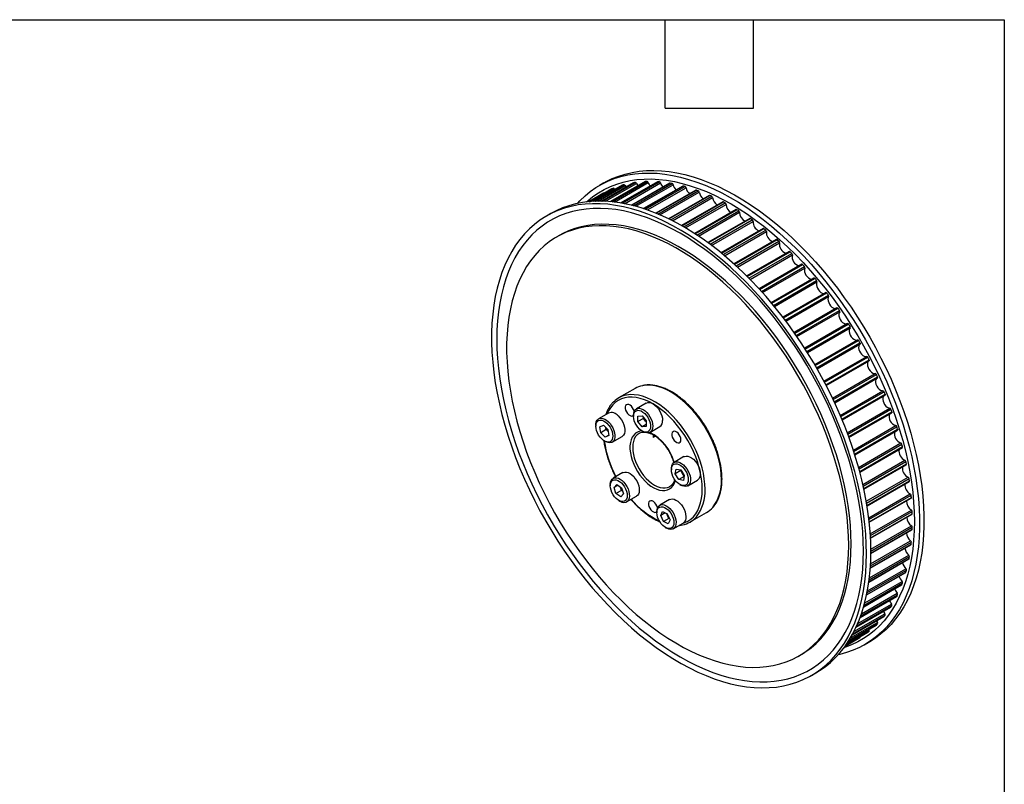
# Model space of a CAD drawing. Header units: millimetres. Extents: x 19 to 820, y 19 to 629.
# Tile 5 of 5: x 565 to 819, y 431 to 629. Entities that reach past the tile are written whole.
import ezdxf

# ---------------------------------------------------------------- set-up
doc = ezdxf.new("R2010")
doc.units = ezdxf.units.MM
doc.header["$LTSCALE"] = 3
doc.layers.add('TEXT', color=140, linetype='Continuous', lineweight=25)

msp = doc.modelspace()

# ---------------------------------------------------------------- linework, layer by layer
for p, q in [((720.485, 585.891), (713.316, 581.752)), ((713.323, 581.753), (720.508, 585.9)), ((713.548, 581.761), (720.909, 586.011)), ((714.243, 581.777), (721.202, 585.795)), ((715.705, 586.491), (714.574, 585.838)), ((723.357, 586.52), (715.136, 581.774)), ((715.149, 581.774), (723.393, 586.532)), ((715.451, 581.766), (723.815, 586.595)), ((716.109, 581.741), (724.104, 586.356)), ((726.369, 586.814), (717.42, 581.648)), ((717.443, 581.646), (726.418, 586.828)), ((717.799, 581.612), (726.86, 586.842)), ((718.415, 581.543), (727.143, 586.582)), ((729.504, 586.771), (720.041, 581.309)), ((720.072, 581.303), (729.568, 586.785)), ((720.468, 581.234), (730.025, 586.751)), ((720.485, 585.891), (720.508, 585.9)), ((721.043, 581.126), (730.301, 586.471)), ((721.202, 585.795), (721.426, 585.406)), ((732.744, 586.392), (722.907, 580.713)), ((722.948, 580.703), (732.823, 586.404)), ((723.373, 580.595), (733.294, 586.323)), ((723.911, 580.452), (733.562, 586.024)), ((736.073, 585.679), (725.955, 579.838)), ((726.006, 579.822), (736.167, 585.688)), ((726.453, 579.673), (736.649, 585.559)), ((726.956, 579.499), (736.906, 585.243)), ((715.402, 583.747), (711.756, 581.642)), ((711.758, 581.643), (715.576, 583.847)), ((717.769, 584.93), (712.134, 581.677)), ((712.135, 581.677), (717.779, 584.935)), ((712.258, 581.687), (718.158, 585.093)), ((712.969, 581.735), (718.452, 584.901)), ((717.769, 584.93), (717.779, 584.935)), ((718.452, 584.901), (718.531, 584.763)), ((739.47, 584.635), (729.138, 578.671)), ((729.198, 578.647), (739.579, 584.639)), ((729.662, 578.455), (740.07, 584.463)), ((730.134, 578.254), (740.315, 584.132)), ((742.917, 583.267), (732.419, 577.207)), ((732.489, 577.173), (743.042, 583.265)), ((732.963, 576.939), (743.538, 583.043)), ((733.406, 576.715), (743.77, 582.699)), ((746.394, 581.582), (735.765, 575.446)), ((735.845, 575.401), (746.535, 581.572)), ((736.326, 575.124), (747.034, 581.306)), ((736.741, 574.882), (747.252, 580.95)), ((701.984, 578.57), (700.853, 577.917)), ((749.883, 579.589), (739.149, 573.393)), ((739.239, 573.335), (750.04, 579.57)), ((739.724, 573.018), (750.538, 579.261)), ((740.111, 572.76), (750.741, 578.896)), ((753.363, 577.301), (742.546, 571.056)), ((742.645, 570.984), (753.536, 577.271)), ((743.13, 570.627), (754.032, 576.92)), ((743.492, 570.356), (754.218, 576.548)), ((704.137, 572.885), (703.501, 572.518)), ((756.815, 574.728), (745.933, 568.446)), ((746.04, 568.358), (757.004, 574.687)), ((746.521, 567.962), (757.494, 574.297)), ((746.858, 567.682), (757.663, 573.92)), ((760.221, 571.887), (749.285, 565.574)), ((749.401, 565.469), (760.425, 571.833)), ((749.876, 565.038), (760.907, 571.406)), ((750.188, 564.751), (761.057, 571.025)), ((763.56, 568.792), (752.583, 562.456)), ((752.707, 562.333), (763.779, 568.724)), ((753.172, 561.867), (764.25, 568.262)), ((753.46, 561.576), (764.381, 567.881)), ((766.814, 565.462), (755.807, 559.107)), ((755.938, 558.965), (767.048, 565.379)), ((756.39, 558.468), (767.505, 564.884)), ((756.653, 558.175), (767.616, 564.504)), ((769.965, 561.914), (758.936, 555.547)), ((759.073, 555.384), (770.214, 561.815)), ((759.511, 554.857), (770.655, 561.291)), ((759.75, 554.567), (770.745, 560.914)), ((772.996, 558.169), (761.952, 551.794)), ((762.094, 551.608), (773.258, 558.053)), ((762.514, 551.056), (773.681, 557.502)), ((762.73, 550.77), (773.749, 557.131)), ((775.889, 554.247), (764.838, 547.868)), ((764.985, 547.659), (776.164, 554.113)), ((765.384, 547.084), (776.566, 553.539)), ((765.577, 546.805), (776.613, 553.175)), ((778.628, 550.171), (767.578, 543.792)), ((767.727, 543.559), (778.916, 550.018)), ((768.104, 542.964), (779.294, 549.424)), ((768.274, 542.694), (779.319, 549.07)), ((770.155, 539.588), (781.202, 545.965)), ((770.305, 539.33), (781.497, 545.791)), ((770.658, 538.719), (781.85, 545.18)), ((770.806, 538.46), (781.853, 544.837)), ((772.555, 535.278), (783.6, 541.654)), ((772.705, 534.995), (783.895, 541.455)), ((773.031, 534.371), (784.22, 540.83)), ((773.158, 534.126), (784.209, 540.505)), ((774.767, 530.887), (785.803, 537.257)), ((774.913, 530.58), (786.094, 537.035)), ((775.211, 529.946), (786.391, 536.4)), ((775.319, 529.715), (786.369, 536.095)), ((723.731, 533.391), (719.488, 530.942)), ((776.778, 526.439), (787.797, 532.8)), ((776.918, 526.109), (788.084, 532.555)), ((777.186, 525.469), (788.349, 531.913)), ((726.634, 529.587), (724.089, 528.117)), ((777.275, 525.253), (788.319, 531.628)), ((716.883, 527.035), (714.337, 525.565)), ((778.576, 521.959), (789.571, 528.306)), ((778.708, 521.606), (789.852, 528.04)), ((778.945, 520.964), (790.085, 527.396)), ((779.018, 520.764), (790.047, 527.131)), ((723.364, 526.515), (723.364, 526.188)), ((724.495, 526.242), (725.556, 526.337)), ((724.495, 524.828), (724.495, 526.242)), ((725.909, 525.644), (724.495, 524.828)), ((725.556, 523.509), (724.495, 524.828)), ((725.556, 526.337), (726.616, 525.018)), ((726.616, 524.121), (725.556, 523.509)), ((725.909, 525.644), (725.909, 525.897)), ((726.44, 524.985), (725.909, 525.644)), ((726.616, 524.765), (726.44, 524.985)), ((726.616, 525.018), (726.616, 523.603)), ((713.612, 523.963), (713.612, 523.636)), ((714.64, 523.48), (715.55, 523.901)), ((714.894, 521.95), (714.64, 523.48)), ((716.309, 522.766), (714.894, 521.95)), ((716.059, 520.841), (714.894, 521.95)), ((715.55, 523.901), (716.715, 522.792)), ((716.309, 522.766), (716.227, 523.256)), ((716.796, 522.302), (716.309, 522.766)), ((716.715, 522.792), (716.969, 521.262)), ((725.555, 522.392), (725.838, 522.228)), ((726.616, 523.603), (725.556, 523.509)), ((727.588, 522.055), (730.134, 523.525)), ((780.153, 517.473), (791.116, 523.802)), ((780.274, 517.099), (791.39, 523.516)), ((780.479, 516.458), (791.589, 522.872)), ((780.537, 516.274), (791.544, 522.628)), ((715.804, 519.84), (716.087, 519.677)), ((716.953, 521.357), (716.059, 520.841)), ((716.969, 521.262), (716.059, 520.841)), ((717.837, 519.503), (720.383, 520.973)), ((728.999, 521.043), (728.444, 520.722)), ((781.501, 513.006), (792.423, 519.311)), ((781.609, 512.612), (792.687, 519.007)), ((781.78, 511.977), (792.852, 518.368)), ((781.825, 511.808), (792.802, 518.144)), ((736.385, 515.776), (733.84, 514.307)), ((782.614, 508.585), (793.484, 514.86)), ((782.707, 508.172), (793.738, 514.54)), ((720.608, 511.647), (718.062, 510.178)), ((733.115, 512.704), (733.115, 512.378)), ((734.142, 511.348), (734.397, 512.584)), ((735.556, 512.164), (734.142, 511.348)), ((734.397, 512.584), (735.562, 512.349)), ((735.556, 512.164), (735.586, 512.309)), ((736.011, 511.428), (735.556, 512.164)), ((735.562, 512.349), (736.472, 510.877)), ((736.442, 510.732), (736.011, 511.428)), ((782.844, 507.545), (793.867, 513.909)), ((782.876, 507.392), (793.812, 513.705)), ((735.052, 509.876), (734.142, 511.348)), ((736.429, 510.671), (735.052, 509.876)), ((736.217, 509.641), (735.052, 509.876)), ((736.472, 510.877), (736.217, 509.641)), ((737.34, 508.245), (739.885, 509.714)), ((783.489, 504.236), (794.294, 510.473)), ((783.563, 503.804), (794.536, 510.139)), ((783.665, 503.189), (794.629, 509.519)), ((783.687, 503.052), (794.57, 509.335)), ((717.337, 508.575), (717.337, 508.249)), ((718.311, 507.834), (719.031, 508.563)), ((719.276, 508.392), (718.311, 507.834)), ((718.809, 506.255), (718.311, 507.834)), ((720.223, 507.071), (718.809, 506.255)), ((719.031, 508.563), (720.249, 507.712)), ((719.974, 507.861), (719.957, 507.916)), ((719.974, 507.861), (719.958, 507.915)), ((720.223, 507.071), (719.974, 507.861)), ((720.515, 506.867), (720.223, 507.071)), ((720.249, 507.712), (720.747, 506.132)), ((732.652, 508.016), (732.706, 508.046)), ((735.307, 508.581), (735.589, 508.418)), ((720.027, 505.404), (718.809, 506.255)), ((719.529, 504.452), (719.812, 504.289)), ((720.747, 506.132), (720.027, 505.404)), ((721.562, 504.116), (724.107, 505.585)), ((732.661, 504.689), (730.115, 503.22)), ((784.121, 499.983), (794.848, 506.175)), ((784.175, 499.534), (795.077, 505.828)), ((784.242, 498.936), (795.133, 505.223)), ((784.255, 498.814), (795.072, 505.059)), ((729.39, 501.617), (729.39, 501.291)), ((730.364, 500.581), (730.862, 501.585)), ((731.556, 501.269), (730.364, 500.581)), ((730.862, 501.585), (732.08, 501.03)), ((737.987, 498.898), (742.23, 501.347)), ((784.513, 495.854), (795.143, 501.99)), ((784.542, 495.389), (795.357, 501.632)), ((731.084, 499.021), (730.364, 500.581)), ((732.498, 499.837), (731.084, 499.021)), ((732.302, 498.466), (731.084, 499.021)), ((732.138, 500.617), (731.913, 501.106)), ((732.08, 501.03), (732.8, 499.47)), ((732.498, 499.837), (732.138, 500.617)), ((732.8, 499.47), (732.302, 498.466)), ((732.666, 499.761), (732.498, 499.837)), ((784.575, 494.81), (795.376, 501.045)), ((784.581, 494.704), (795.314, 500.9)), ((731.582, 497.494), (731.865, 497.331)), ((733.615, 497.157), (736.161, 498.627)), ((784.666, 491.873), (795.177, 497.941)), ((784.666, 490.746), (795.295, 496.882)), ((784.667, 490.838), (795.357, 497.009)), ((784.668, 491.393), (795.376, 497.574)), ((784.558, 487.573), (795.133, 493.678)), ((784.586, 488.068), (794.951, 494.051)), ((784.518, 486.967), (795.016, 493.028)), ((784.524, 487.045), (795.077, 493.137)), ((784.146, 483.394), (794.478, 489.358)), ((784.155, 483.458), (794.536, 489.451)), ((784.221, 483.955), (794.629, 489.964)), ((784.283, 484.464), (794.465, 490.342)), ((783.576, 480.105), (793.738, 485.971)), ((783.671, 480.567), (793.867, 486.453)), ((783.772, 481.09), (793.722, 486.834)), ((783.075, 477.975), (792.727, 483.547)), ((783.566, 480.053), (793.683, 485.894)), ((782.799, 476.975), (792.637, 482.655)), ((782.811, 477.015), (792.687, 482.717)), ((782.93, 477.438), (792.852, 483.166)), ((781.882, 474.195), (791.346, 479.658)), ((781.893, 474.224), (791.39, 479.707)), ((782.031, 474.602), (791.589, 480.12)), ((782.225, 475.154), (791.484, 480.499)), ((780.866, 471.755), (789.815, 476.921)), ((780.875, 471.775), (789.852, 476.957)), ((781.023, 472.101), (790.085, 477.332)), ((781.272, 472.668), (790.001, 477.708)), ((779.832, 469.712), (788.055, 474.459)), ((779.838, 469.725), (788.084, 474.484)), ((779.983, 469.989), (788.349, 474.819)), ((780.289, 470.572), (788.287, 475.189)), ((786.125, 473.345), (786.35, 472.955)), ((778.317, 467.262), (784.22, 470.67)), ((778.714, 467.853), (784.201, 471.021)), ((778.903, 468.146), (786.074, 472.286)), ((778.907, 468.152), (786.094, 472.301)), ((779.027, 468.343), (786.391, 472.594)), ((779.388, 468.937), (786.35, 472.955)), ((784.121, 471.159), (784.201, 471.021)), ((786.094, 472.301), (786.074, 472.286)), ((778.026, 466.848), (781.671, 468.952)), ((778.027, 466.849), (781.85, 469.057)), ((778.246, 467.159), (783.885, 470.414)), ((778.247, 467.16), (783.895, 470.421)), ((783.895, 470.421), (783.885, 470.414)), ((783.068, 467.189), (784.199, 467.843)), ((765.996, 464.262), (766.632, 464.629)), ((769.347, 459.269), (770.479, 459.922))]:
    msp.add_line(p, q)
at = {"flags": 128}
for points in [[(708.862, 581.194), (709.508, 581.883), (710.808, 583.123), (712.183, 584.25), (713.63, 585.263), (715.148, 586.159), (716.732, 586.936), (718.381, 587.594), (720.089, 588.13), (721.855, 588.544), (723.674, 588.835), (725.543, 589.002), (727.458, 589.045), (729.416, 588.964), (731.412, 588.759), (733.443, 588.43), (735.504, 587.979), (737.592, 587.405), (739.702, 586.711), (741.83, 585.897), (743.973, 584.965), (746.124, 583.917), (748.281, 582.755), (750.439, 581.481), (752.594, 580.098), (754.742, 578.609), (756.877, 577.017), (758.997, 575.324), (761.096, 573.534), (763.172, 571.651), (765.218, 569.678), (767.232, 567.62), (769.21, 565.48), (771.147, 563.263), (773.039, 560.972), (774.884, 558.613), (776.677, 556.191), (778.414, 553.71), (780.093, 551.174), (781.71, 548.59), (783.261, 545.962), (784.744, 543.295), (786.156, 540.595), (787.493, 537.866), (788.754, 535.116), (789.936, 532.348), (791.036, 529.569), (792.052, 526.784), (792.982, 523.998), (793.824, 521.217), (794.578, 518.446), (795.24, 515.692), (795.81, 512.959), (796.287, 510.253), (796.67, 507.579), (796.957, 504.943), (797.15, 502.35), (797.246, 499.805), (797.246, 497.313), (797.15, 494.878), (796.957, 492.507), (796.67, 490.203), (796.287, 487.971), (795.81, 485.816), (795.24, 483.741), (794.578, 481.751), (793.824, 479.851), (792.982, 478.043), (792.052, 476.331), (791.036, 474.719), (789.936, 473.209), (788.754, 471.806), (787.493, 470.511), (786.156, 469.327), (784.744, 468.257), (783.261, 467.302), (781.71, 466.465), (780.093, 465.747), (778.414, 465.15), (776.677, 464.675), (776.19, 464.566)], [(715.705, 586.491), (716.279, 586.812), (717.864, 587.589), (719.512, 588.247), (721.22, 588.783), (722.986, 589.197), (724.805, 589.488), (726.674, 589.655), (728.59, 589.698), (730.547, 589.617), (732.544, 589.412), (734.574, 589.084), (736.636, 588.632), (738.724, 588.058), (740.834, 587.364), (742.962, 586.55), (745.104, 585.618), (747.256, 584.57), (749.413, 583.408), (751.571, 582.134), (753.726, 580.752), (755.873, 579.262), (758.009, 577.67), (760.128, 575.977), (762.228, 574.187), (764.303, 572.304), (766.349, 570.331), (768.363, 568.273), (770.341, 566.133), (772.278, 563.916), (774.171, 561.625), (776.015, 559.267), (777.808, 556.844), (779.546, 554.363), (781.224, 551.827), (782.841, 549.243), (784.392, 546.615), (785.876, 543.948), (787.287, 541.248), (788.625, 538.52), (789.886, 535.769), (791.067, 533.001), (792.167, 530.222), (793.183, 527.437), (794.113, 524.651), (794.956, 521.87), (795.709, 519.099), (796.371, 516.345), (796.942, 513.612), (797.418, 510.906), (797.801, 508.233), (798.089, 505.597), (798.281, 503.003), (798.377, 500.458), (798.377, 497.966), (798.281, 495.531), (798.089, 493.16), (797.801, 490.856), (797.418, 488.624), (796.942, 486.469), (796.371, 484.394), (795.709, 482.405), (794.956, 480.504), (794.113, 478.696), (793.183, 476.984), (792.167, 475.372), (791.067, 473.862), (789.886, 472.459), (788.625, 471.164), (787.287, 469.98), (785.876, 468.91), (784.392, 467.955), (784.199, 467.843)], [(711.202, 581.582), (711.496, 581.843), (712.859, 582.941), (714.293, 583.925), (715.797, 584.793), (717.366, 585.543), (718.998, 586.175), (720.69, 586.685), (722.437, 587.075), (724.237, 587.342), (726.087, 587.486), (727.981, 587.507), (729.917, 587.405), (731.89, 587.179), (733.897, 586.832), (735.933, 586.362), (737.994, 585.772), (740.077, 585.062), (742.177, 584.234), (744.29, 583.289), (746.411, 582.23), (748.537, 581.058), (750.662, 579.776), (752.783, 578.386), (754.896, 576.892), (756.996, 575.295), (759.079, 573.6), (761.14, 571.81), (763.177, 569.929), (765.183, 567.959), (767.157, 565.906), (769.092, 563.774), (770.987, 561.565), (772.836, 559.286), (774.636, 556.941), (776.384, 554.534), (778.075, 552.07), (779.707, 549.554), (781.277, 546.992), (782.78, 544.388), (784.214, 541.748), (785.577, 539.077), (786.865, 536.38), (788.076, 533.663), (789.207, 530.931), (790.256, 528.19), (791.221, 525.445), (792.1, 522.703), (792.892, 519.967), (793.594, 517.244), (794.206, 514.54), (794.725, 511.859), (795.151, 509.208), (795.484, 506.591), (795.722, 504.014), (795.865, 501.482), (795.913, 499), (795.865, 496.573), (795.722, 494.206), (795.484, 491.904), (795.151, 489.671), (794.725, 487.512), (794.206, 485.431), (793.594, 483.433), (792.892, 481.521), (792.1, 479.699), (791.221, 477.971), (790.256, 476.341), (789.207, 474.812), (788.076, 473.386), (786.865, 472.067), (785.577, 470.857), (784.214, 469.759), (782.78, 468.775), (781.277, 467.906), (779.707, 467.156), (778.075, 466.525), (777.696, 466.398)], [(723.357, 586.52), (723.361, 586.522), (723.393, 586.532)], [(724.104, 586.356), (724.337, 585.917), (724.474, 585.72)], [(726.369, 586.814), (726.385, 586.821), (726.418, 586.828)], [(729.504, 586.771), (729.532, 586.782), (729.568, 586.785)], [(783.537, 490.631), (783.489, 493.15), (783.345, 495.72), (783.105, 498.336), (782.77, 500.991), (782.34, 503.682), (781.816, 506.402), (781.2, 509.146), (780.492, 511.909), (779.694, 514.685), (778.807, 517.47), (777.834, 520.256), (776.775, 523.039), (775.634, 525.813), (774.413, 528.573), (773.113, 531.313), (771.738, 534.028), (770.291, 536.712), (768.773, 539.36), (767.189, 541.967), (765.541, 544.528), (763.832, 547.037), (762.066, 549.489), (760.247, 551.88), (758.378, 554.205), (756.463, 556.46), (754.505, 558.639), (752.509, 560.739), (750.478, 562.755), (748.417, 564.683), (746.329, 566.52), (744.219, 568.262), (742.091, 569.905), (739.949, 571.446), (737.797, 572.883), (735.64, 574.211), (733.482, 575.429), (731.327, 576.534), (729.179, 577.525), (727.044, 578.398), (724.924, 579.152), (722.825, 579.787), (720.75, 580.299), (718.703, 580.689), (716.689, 580.956), (714.712, 581.1), (712.775, 581.119), (710.882, 581.013), (709.037, 580.784), (707.244, 580.432), (705.507, 579.957), (703.828, 579.359), (702.211, 578.642), (700.66, 577.805), (699.177, 576.85), (697.765, 575.78), (696.428, 574.596), (695.167, 573.301), (693.985, 571.898), (692.886, 570.388), (691.87, 568.776), (690.939, 567.064), (690.097, 565.256), (689.344, 563.355), (688.681, 561.366), (688.111, 559.291), (687.634, 557.136), (687.251, 554.904), (686.964, 552.6), (686.772, 550.228), (686.675, 547.794), (686.675, 545.302), (686.772, 542.757), (686.964, 540.163), (687.251, 537.527), (687.634, 534.854), (688.111, 532.148), (688.681, 529.415), (689.344, 526.66), (690.097, 523.89), (690.939, 521.109), (691.87, 518.323), (692.886, 515.538), (693.985, 512.759), (695.167, 509.991), (696.428, 507.24), (697.765, 504.512), (699.177, 501.812), (700.66, 499.145), (702.211, 496.517), (703.828, 493.933), (705.507, 491.397), (707.244, 488.916), (709.037, 486.493), (710.882, 484.135), (712.775, 481.844), (714.712, 479.627), (716.689, 477.487), (718.703, 475.428), (720.75, 473.456), (722.825, 471.573), (724.924, 469.783), (727.044, 468.09), (729.179, 466.497), (731.327, 465.008), (733.482, 463.626), (735.64, 462.352), (737.797, 461.19), (739.949, 460.142), (742.091, 459.21), (744.219, 458.396), (746.329, 457.701), (748.417, 457.128), (750.478, 456.676), (752.509, 456.348), (754.505, 456.143), (756.463, 456.061), (758.378, 456.105), (760.247, 456.272), (762.066, 456.562), (763.832, 456.977), (765.541, 457.513), (767.189, 458.17), (768.773, 458.948), (770.291, 459.844), (771.738, 460.857), (773.113, 461.984), (774.413, 463.224), (775.634, 464.573), (776.775, 466.03), (777.834, 467.591), (778.807, 469.254), (779.694, 471.014), (780.492, 472.869), (781.2, 474.815), (781.816, 476.847), (782.34, 478.963), (782.77, 481.157), (783.105, 483.425), (783.345, 485.764), (783.489, 488.167), (783.537, 490.631)], [(784.668, 491.284), (784.62, 493.804), (784.476, 496.373), (784.236, 498.989), (783.901, 501.644), (783.471, 504.335), (782.947, 507.055), (782.331, 509.799), (781.623, 512.562), (780.825, 515.339), (779.938, 518.123), (778.965, 520.909), (777.907, 523.692), (776.766, 526.466), (775.544, 529.226), (774.245, 531.966), (772.87, 534.681), (771.422, 537.365), (769.905, 540.013), (768.32, 542.62), (766.672, 545.181), (764.963, 547.69), (763.198, 550.142), (761.379, 552.533), (759.509, 554.859), (757.594, 557.113), (755.636, 559.292), (753.64, 561.392), (751.609, 563.408), (749.548, 565.336), (747.46, 567.173), (745.35, 568.915), (743.222, 570.558), (741.08, 572.099), (738.928, 573.536), (736.771, 574.864), (734.613, 576.082), (732.458, 577.188), (730.311, 578.178), (728.175, 579.051), (726.056, 579.805), (723.956, 580.44), (721.881, 580.952), (719.834, 581.343), (717.82, 581.61), (715.843, 581.753), (713.906, 581.772), (712.013, 581.667), (710.169, 581.438), (708.376, 581.085), (706.638, 580.61), (704.959, 580.013), (703.343, 579.295), (701.984, 578.57)], [(782.761, 491.407), (782.713, 493.889), (782.57, 496.422), (782.332, 498.999), (781.999, 501.615), (781.573, 504.267), (781.053, 506.947), (780.442, 509.652), (779.74, 512.374), (778.948, 515.11), (778.069, 517.853), (777.104, 520.598), (776.054, 523.339), (774.923, 526.07), (773.713, 528.787), (772.425, 531.484), (771.062, 534.155), (769.628, 536.796), (768.124, 539.4), (766.555, 541.962), (764.923, 544.477), (763.231, 546.941), (761.484, 549.348), (759.684, 551.694), (757.835, 553.973), (755.94, 556.181), (754.004, 558.314), (752.031, 560.367), (750.025, 562.336), (747.988, 564.218), (745.927, 566.008), (743.844, 567.703), (741.744, 569.299), (739.631, 570.793), (737.51, 572.183), (735.384, 573.465), (733.259, 574.637), (731.138, 575.697), (729.025, 576.641), (726.925, 577.47), (724.842, 578.18), (722.781, 578.77), (720.744, 579.239), (718.738, 579.587), (716.764, 579.812), (714.829, 579.914), (712.934, 579.893), (711.085, 579.749), (709.285, 579.482), (707.537, 579.093), (705.846, 578.582), (704.214, 577.951), (702.645, 577.2), (701.141, 576.332), (699.707, 575.348), (698.344, 574.25), (697.056, 573.04), (695.846, 571.721), (694.714, 570.295), (693.665, 568.766), (692.7, 567.135), (691.821, 565.408), (691.029, 563.586), (690.327, 561.674), (689.716, 559.676), (689.196, 557.595), (688.77, 555.436), (688.437, 553.203), (688.199, 550.901), (688.056, 548.534), (688.008, 546.107), (688.056, 543.625), (688.199, 541.093), (688.437, 538.516), (688.77, 535.899), (689.196, 533.247), (689.716, 530.567), (690.327, 527.862), (691.029, 525.14), (691.821, 522.404), (692.7, 519.661), (693.665, 516.917), (694.714, 514.176), (695.846, 511.444), (697.056, 508.727), (698.344, 506.03), (699.707, 503.359), (701.141, 500.718), (702.645, 498.115), (704.214, 495.552), (705.846, 493.037), (707.537, 490.573), (709.285, 488.166), (711.085, 485.82), (712.934, 483.541), (714.829, 481.333), (716.764, 479.2), (718.738, 477.147), (720.744, 475.178), (722.781, 473.296), (724.842, 471.506), (726.925, 469.811), (729.025, 468.215), (731.138, 466.721), (733.259, 465.331), (735.384, 464.049), (737.51, 462.877), (739.631, 461.817), (741.744, 460.873), (743.844, 460.045), (745.927, 459.335), (747.988, 458.744), (750.025, 458.275), (752.031, 457.927), (754.004, 457.702), (755.94, 457.6), (757.835, 457.621), (759.684, 457.765), (761.484, 458.032), (763.231, 458.421), (764.923, 458.932), (766.555, 459.563), (768.124, 460.314), (769.628, 461.182), (771.062, 462.166), (772.425, 463.264), (773.713, 464.474), (774.923, 465.793), (776.054, 467.219), (777.104, 468.749), (778.069, 470.379), (778.948, 472.107), (779.74, 473.928), (780.442, 475.84), (781.053, 477.839), (781.573, 479.919), (781.999, 482.078), (782.332, 484.311), (782.57, 486.613), (782.713, 488.98), (782.761, 491.407)], [(778.942, 492.877), (778.894, 495.279), (778.751, 497.731), (778.512, 500.228), (778.179, 502.764), (777.751, 505.334), (777.23, 507.932), (776.617, 510.553), (775.914, 513.191), (775.121, 515.84), (774.241, 518.495), (773.276, 521.149), (772.227, 523.797), (771.097, 526.434), (769.888, 529.053), (768.603, 531.65), (767.244, 534.217), (765.816, 536.75), (764.32, 539.244), (762.76, 541.692), (761.139, 544.09), (759.461, 546.432), (757.73, 548.713), (755.949, 550.929), (754.122, 553.075), (752.252, 555.145), (750.346, 557.135), (748.405, 559.042), (746.435, 560.86), (744.439, 562.587), (742.422, 564.218), (740.389, 565.75), (738.344, 567.179), (736.29, 568.502), (734.234, 569.717), (732.178, 570.821), (730.129, 571.811), (728.089, 572.685), (726.063, 573.442), (724.057, 574.08), (722.073, 574.597), (720.117, 574.992), (718.193, 575.265), (716.304, 575.414), (714.456, 575.44), (712.651, 575.343), (710.894, 575.122), (709.189, 574.778), (707.539, 574.312), (705.949, 573.725), (704.42, 573.018), (702.957, 572.193), (701.564, 571.251), (700.242, 570.195), (698.994, 569.027), (697.824, 567.749), (696.734, 566.364), (695.727, 564.875), (694.804, 563.286), (693.967, 561.599), (693.219, 559.818), (692.561, 557.948), (691.994, 555.993), (691.52, 553.955), (691.139, 551.841), (690.853, 549.655), (690.662, 547.4), (690.566, 545.083), (690.566, 542.708), (690.662, 540.28), (690.853, 537.805), (691.139, 535.288), (691.52, 532.734), (691.994, 530.15), (692.561, 527.539), (693.219, 524.909), (693.967, 522.265), (694.804, 519.612), (695.727, 516.957), (696.734, 514.305), (697.824, 511.662), (698.994, 509.033), (700.242, 506.425), (701.564, 503.842), (702.957, 501.291), (704.42, 498.777), (705.949, 496.305), (707.539, 493.882), (709.189, 491.511), (710.894, 489.199), (712.651, 486.949), (714.456, 484.768), (716.304, 482.66), (718.193, 480.629), (720.117, 478.68), (722.073, 476.817), (724.057, 475.044), (726.063, 473.365), (728.089, 471.783), (730.129, 470.302), (732.178, 468.926), (734.234, 467.656), (736.29, 466.497), (738.344, 465.449), (740.389, 464.517), (742.422, 463.701), (744.439, 463.004), (746.435, 462.426), (748.405, 461.97), (750.346, 461.636), (752.252, 461.425), (754.122, 461.337), (755.949, 461.373), (757.73, 461.532), (759.461, 461.814), (761.139, 462.219), (762.76, 462.746), (764.32, 463.393), (765.816, 464.159), (767.244, 465.043), (768.603, 466.042), (769.888, 467.154), (771.097, 468.378), (772.227, 469.71), (773.276, 471.147), (774.241, 472.687), (775.121, 474.325), (775.914, 476.059), (776.617, 477.885), (777.23, 479.798), (777.751, 481.795), (778.179, 483.872), (778.512, 486.023), (778.751, 488.244), (778.894, 490.53), (778.942, 492.877)], [(779.579, 493.244), (779.531, 495.646), (779.387, 498.098), (779.149, 500.595), (778.815, 503.131), (778.387, 505.701), (777.867, 508.299), (777.254, 510.92), (776.55, 513.558), (775.758, 516.207), (774.878, 518.862), (773.912, 521.516), (772.863, 524.165), (771.733, 526.802), (770.524, 529.421), (769.239, 532.017), (767.881, 534.585), (766.452, 537.118), (764.956, 539.611), (763.396, 542.059), (761.775, 544.457), (760.098, 546.799), (758.366, 549.081), (756.585, 551.297), (754.758, 553.442), (752.889, 555.512), (750.982, 557.503), (749.041, 559.409), (747.071, 561.228), (745.075, 562.954), (743.059, 564.585), (741.025, 566.117), (738.98, 567.546), (736.927, 568.869), (734.87, 570.084), (732.815, 571.188), (730.765, 572.178), (728.725, 573.053), (726.7, 573.809), (724.693, 574.447), (722.709, 574.964), (720.753, 575.359), (718.829, 575.632), (716.941, 575.782), (715.092, 575.808), (713.287, 575.71), (711.531, 575.489), (709.826, 575.145), (708.176, 574.679), (706.585, 574.092), (705.057, 573.386), (704.137, 572.885)], [(770.745, 560.914), (770.633, 560.594), (770.616, 560.198), (770.694, 559.757), (770.862, 559.303), (771.108, 558.871), (771.413, 558.492), (771.753, 558.195), (772.105, 558.002), (772.441, 557.927), (772.593, 557.936)], [(772.996, 558.169), (773.026, 558.18), (773.062, 558.183), (773.101, 558.174), (773.141, 558.157), (773.182, 558.13), (773.221, 558.095), (773.258, 558.053)], [(773.749, 557.131), (773.613, 556.835), (773.569, 556.457), (773.622, 556.025), (773.767, 555.572), (773.993, 555.13), (774.283, 554.734), (774.617, 554.412), (774.968, 554.189), (775.311, 554.081), (775.62, 554.097), (775.637, 554.102)], [(775.889, 554.247), (775.9, 554.253), (775.933, 554.261), (775.97, 554.259), (776.009, 554.247), (776.05, 554.226), (776.09, 554.195), (776.129, 554.157), (776.164, 554.113)], [(776.613, 553.175), (776.452, 552.906), (776.383, 552.548), (776.409, 552.128), (776.53, 551.677), (776.735, 551.229), (777.01, 550.817), (777.334, 550.472), (777.683, 550.22), (778.031, 550.08), (778.351, 550.061), (778.528, 550.113)], [(778.628, 550.171), (778.651, 550.181), (778.686, 550.185), (778.724, 550.179), (778.764, 550.163), (778.805, 550.138), (778.845, 550.105), (778.882, 550.065), (778.916, 550.018)], [(779.319, 549.07), (779.136, 548.829), (779.041, 548.493), (779.041, 548.086), (779.136, 547.641), (779.32, 547.188), (779.578, 546.763), (779.89, 546.397), (780.235, 546.118), (780.586, 545.945), (780.916, 545.893), (781.202, 545.965)], [(781.202, 545.965), (781.234, 545.976), (781.27, 545.976), (781.31, 545.966), (781.35, 545.947), (781.391, 545.918), (781.43, 545.882), (781.466, 545.839), (781.497, 545.791)], [(781.853, 544.837), (781.648, 544.626), (781.528, 544.313), (781.502, 543.923), (781.572, 543.485), (781.732, 543.031), (781.971, 542.595), (782.271, 542.21), (782.61, 541.905), (782.962, 541.702), (783.3, 541.616), (783.6, 541.654)], [(781.85, 545.18), (781.876, 545.128), (781.895, 545.076), (781.907, 545.024), (781.911, 544.975), (781.908, 544.93), (781.897, 544.891), (781.878, 544.86), (781.853, 544.837)], [(784.109, 540.447), (783.975, 540.32), (783.831, 540.033), (783.779, 539.662), (783.822, 539.234), (783.959, 538.781), (784.178, 538.337), (784.464, 537.935), (784.794, 537.605), (785.145, 537.372), (785.49, 537.253), (785.803, 537.257)], [(784.22, 540.83), (784.243, 540.778), (784.26, 540.726), (784.269, 540.675), (784.27, 540.627), (784.264, 540.584), (784.25, 540.548), (784.229, 540.52), (784.209, 540.505)], [(786.117, 535.949), (786.104, 535.937), (785.936, 535.677), (785.858, 535.326), (785.876, 534.91), (785.988, 534.461), (786.186, 534.011), (786.455, 533.594), (786.776, 533.242), (787.123, 532.981), (787.472, 532.83), (787.797, 532.8)], [(786.391, 536.4), (786.411, 536.348), (786.425, 536.295), (786.431, 536.245), (786.429, 536.199), (786.42, 536.159), (786.403, 536.126), (786.379, 536.101), (786.369, 536.095)], [(741.819, 507.368), (741.771, 508.695), (741.626, 510.067), (741.385, 511.476), (741.051, 512.91), (740.626, 514.359), (740.113, 515.812), (739.516, 517.258), (738.839, 518.688), (738.087, 520.089), (737.265, 521.452), (736.381, 522.767), (735.44, 524.023), (734.45, 525.212), (733.417, 526.325), (732.349, 527.354), (731.255, 528.29), (730.142, 529.128), (729.019, 529.86), (727.894, 530.482), (726.775, 530.988), (725.67, 531.376), (724.588, 531.641), (723.537, 531.783), (722.525, 531.8), (721.558, 531.692), (721.405, 531.663)], [(746.062, 509.817), (746.013, 511.144), (745.868, 512.517), (745.628, 513.925), (745.294, 515.359), (744.869, 516.808), (744.356, 518.261), (743.758, 519.708), (743.081, 521.137), (742.329, 522.538), (741.508, 523.901), (740.624, 525.216), (739.683, 526.472), (738.692, 527.662), (737.66, 528.774), (736.592, 529.803), (735.498, 530.739), (734.385, 531.577), (733.262, 532.309), (732.136, 532.931), (731.017, 533.437), (729.913, 533.825), (728.831, 534.09), (727.78, 534.232), (726.767, 534.249), (725.801, 534.141), (725.648, 534.112)], [(788.349, 531.913), (788.367, 531.861), (788.378, 531.809), (788.381, 531.761), (788.376, 531.717), (788.364, 531.679), (788.344, 531.649), (788.319, 531.628)], [(741.112, 507.368), (741.064, 508.677), (740.919, 510.032), (740.678, 511.423), (740.344, 512.838), (739.92, 514.268), (739.407, 515.701), (738.81, 517.127), (738.134, 518.535), (737.384, 519.913), (736.565, 521.252), (735.685, 522.541), (734.748, 523.771), (733.763, 524.931), (732.737, 526.014), (731.678, 527.011), (730.594, 527.914), (729.493, 528.717), (728.384, 529.414), (727.275, 529.998), (726.174, 530.466), (725.09, 530.814), (724.031, 531.04), (723.005, 531.142), (722.02, 531.118), (721.084, 530.97), (720.203, 530.698), (719.384, 530.304), (718.634, 529.792), (717.958, 529.165), (717.361, 528.428), (716.849, 527.587), (716.487, 526.806)], [(723.502, 527.376), (723.472, 527.527), (723.322, 527.976), (723.085, 528.407), (722.784, 528.782), (722.445, 529.067), (722.098, 529.237), (721.774, 529.277), (721.502, 529.184), (721.306, 528.965), (721.204, 528.64), (721.204, 528.239), (721.306, 527.796), (721.502, 527.351), (721.774, 526.944), (722.098, 526.61), (722.445, 526.38), (722.784, 526.273), (723.085, 526.3), (723.322, 526.458), (723.364, 526.511)], [(726.634, 529.587), (727.009, 529.726), (727.437, 529.743), (727.901, 529.637), (728.384, 529.414), (728.867, 529.08), (729.331, 528.649), (729.759, 528.138), (730.134, 527.566), (730.442, 526.956), (730.671, 526.329), (730.811, 525.712), (730.859, 525.127)], [(787.917, 531.396), (787.833, 531.268), (787.729, 530.94), (787.72, 530.539), (787.807, 530.095), (787.983, 529.642), (788.235, 529.213), (788.543, 528.841), (788.886, 528.552), (789.238, 528.37), (789.571, 528.306)], [(723.364, 526.515), (723.411, 527.045), (723.552, 527.5), (723.781, 527.862), (724.089, 528.117), (724.464, 528.256), (724.891, 528.273), (725.356, 528.168), (725.839, 527.944), (726.321, 527.61), (726.786, 527.18), (727.214, 526.669), (727.589, 526.097), (727.896, 525.486), (728.125, 524.86), (728.266, 524.242), (728.313, 523.657), (728.266, 523.127), (728.125, 522.673), (727.896, 522.31), (727.589, 522.055), (727.214, 521.916), (726.786, 521.899), (726.321, 522.004), (725.839, 522.228), (725.838, 522.228)], [(723.364, 526.188), (723.412, 526.687), (723.553, 527.108), (723.782, 527.434), (724.089, 527.651), (724.46, 527.748), (724.878, 527.721), (725.327, 527.573), (725.785, 527.308), (726.233, 526.939), (726.652, 526.482), (727.022, 525.957), (727.329, 525.387), (727.558, 524.796), (727.7, 524.211), (727.748, 523.657), (727.7, 523.159), (727.558, 522.737), (727.329, 522.411), (727.022, 522.195), (726.652, 522.098), (726.233, 522.124), (725.785, 522.273), (725.327, 522.538), (724.878, 522.907), (724.46, 523.363), (724.089, 523.889), (723.782, 524.459), (723.553, 525.049), (723.412, 525.634), (723.364, 526.188)], [(790.085, 527.396), (790.101, 527.343), (790.109, 527.293), (790.108, 527.246), (790.101, 527.204), (790.085, 527.169), (790.063, 527.142), (790.047, 527.131)], [(713.612, 523.963), (713.63, 524.289), (713.734, 524.776), (713.928, 525.177), (714.205, 525.477), (714.555, 525.663), (714.964, 525.729), (715.416, 525.673), (715.893, 525.495), (716.378, 525.204), (716.852, 524.811), (717.297, 524.33), (717.695, 523.78), (718.031, 523.182), (718.292, 522.559), (718.469, 521.935), (718.555, 521.334), (718.545, 520.78), (718.441, 520.292), (718.247, 519.891), (717.969, 519.592), (717.619, 519.405), (717.211, 519.339), (716.759, 519.396), (716.281, 519.573), (716.087, 519.677)], [(715.127, 520.355), (714.708, 520.812), (714.338, 521.337), (714.031, 521.907), (713.802, 522.497), (713.66, 523.083), (713.612, 523.636), (713.66, 524.135), (713.802, 524.557), (714.031, 524.883), (714.338, 525.099), (714.708, 525.196), (715.127, 525.169), (715.575, 525.021), (716.034, 524.756), (716.482, 524.387), (716.9, 523.93), (717.271, 523.405), (717.578, 522.835), (717.807, 522.245), (717.949, 521.66), (717.996, 521.106), (717.949, 520.607), (717.807, 520.185), (717.578, 519.859), (717.271, 519.643), (716.9, 519.546), (716.482, 519.573), (716.034, 519.721), (715.575, 519.986), (715.127, 520.355)], [(719.398, 526.28), (719.842, 525.799), (720.24, 525.249), (720.576, 524.651), (720.838, 524.028), (721.015, 523.405), (721.1, 522.804), (721.091, 522.249), (720.987, 521.762), (720.792, 521.361), (720.515, 521.061), (720.383, 520.973)], [(726.616, 524.789), (726.564, 524.842), (726.44, 524.985)], [(725.519, 522.413), (724.971, 522.337), (724.373, 522.132), (723.841, 521.804), (723.384, 521.361), (723.009, 520.808), (722.722, 520.156), (722.528, 519.414), (722.43, 518.594), (722.43, 517.712), (722.528, 516.78), (722.722, 515.814), (723.009, 514.83), (723.384, 513.844), (723.841, 512.872), (724.373, 511.931), (724.971, 511.036), (725.625, 510.201), (726.324, 509.44), (727.057, 508.765), (727.811, 508.189), (728.575, 507.719), (729.336, 507.365), (730.082, 507.131), (730.799, 507.022), (731.477, 507.039), (732.104, 507.182), (732.67, 507.449), (733.166, 507.835), (733.583, 508.334), (733.914, 508.938), (734.153, 509.627)], [(724.763, 521.79), (724.285, 521.436), (723.877, 520.967), (723.552, 520.394), (723.316, 519.727), (723.173, 518.978), (723.125, 518.16), (723.173, 517.286), (723.316, 516.372), (723.552, 515.433), (723.877, 514.485), (724.285, 513.545), (724.769, 512.628), (725.321, 511.75), (725.931, 510.927), (726.59, 510.172), (727.285, 509.498), (728.005, 508.917), (728.738, 508.439), (729.47, 508.071), (730.19, 507.821), (730.886, 507.692), (731.544, 507.687), (732.154, 507.806), (732.652, 508.016)], [(735.577, 520.142), (735.526, 520.569), (735.375, 521.018), (735.138, 521.449), (734.837, 521.823), (734.498, 522.109), (734.151, 522.279), (733.827, 522.319), (733.555, 522.226), (733.36, 522.007), (733.257, 521.682), (733.257, 521.281), (733.36, 520.838), (733.555, 520.393), (733.827, 519.985), (734.151, 519.652), (734.498, 519.422), (734.837, 519.315), (735.138, 519.342), (735.375, 519.5), (735.526, 519.775), (735.577, 520.142)], [(791.589, 522.872), (791.602, 522.82), (791.606, 522.771), (791.603, 522.726), (791.593, 522.686), (791.574, 522.655), (791.55, 522.631), (791.544, 522.628)], [(733.115, 512.704), (733.123, 512.924), (733.208, 513.427), (733.385, 513.846), (733.646, 514.167), (733.982, 514.377), (734.38, 514.467), (734.825, 514.435)], [(734.63, 513.911), (735.078, 513.762), (735.536, 513.498), (735.984, 513.129), (736.403, 512.672), (736.774, 512.147), (737.08, 511.577), (737.309, 510.986), (737.451, 510.401), (737.499, 509.847), (737.451, 509.348), (737.309, 508.927), (737.08, 508.601), (736.774, 508.385), (736.403, 508.288), (735.984, 508.314), (735.536, 508.463), (735.078, 508.727), (734.63, 509.096), (734.211, 509.553), (733.84, 510.078), (733.534, 510.648), (733.304, 511.239), (733.163, 511.824), (733.115, 512.378), (733.163, 512.877), (733.304, 513.298), (733.534, 513.624), (733.84, 513.84), (734.211, 513.937), (734.63, 513.911)], [(734.825, 514.435), (735.299, 514.282), (735.784, 514.013), (736.262, 513.639), (736.713, 513.174), (737.122, 512.636), (737.472, 512.045), (737.749, 511.426), (737.944, 510.8), (738.047, 510.193), (738.057, 509.627), (737.972, 509.125), (737.795, 508.705), (737.533, 508.384), (737.197, 508.175), (736.799, 508.084), (736.355, 508.116), (735.881, 508.27), (735.589, 508.418)], [(736.385, 515.776), (736.528, 515.846), (736.926, 515.937), (737.371, 515.905), (737.844, 515.751), (738.33, 515.482), (738.807, 515.108), (739.259, 514.643), (739.668, 514.105), (740.017, 513.515), (740.295, 512.895), (740.489, 512.27), (740.593, 511.662), (740.603, 511.097), (740.517, 510.594), (740.34, 510.175), (740.079, 509.854), (739.885, 509.714)], [(720.608, 511.647), (720.678, 511.685), (721.064, 511.8), (721.501, 511.792), (721.97, 511.663), (722.455, 511.416), (722.935, 511.062), (723.394, 510.614), (723.812, 510.089), (724.175, 509.507), (724.468, 508.891), (724.679, 508.265), (724.802, 507.652), (724.83, 507.076), (724.764, 506.56), (724.605, 506.122), (724.36, 505.781), (724.107, 505.585)], [(717.337, 508.575), (717.339, 508.687), (717.405, 509.203), (717.564, 509.641), (717.81, 509.982), (718.132, 510.215), (718.519, 510.33), (718.955, 510.323), (719.425, 510.193), (719.909, 509.946), (720.39, 509.592), (720.848, 509.144), (721.267, 508.619), (721.629, 508.038), (721.922, 507.422), (722.134, 506.796), (722.256, 506.183), (722.285, 505.607), (722.218, 505.09), (722.059, 504.653), (721.814, 504.311), (721.814, 504.311)], [(721.302, 504.472), (720.996, 504.256), (720.625, 504.159), (720.206, 504.185), (719.758, 504.334), (719.3, 504.598), (718.852, 504.967), (718.433, 505.424), (718.062, 505.949), (717.756, 506.519), (717.527, 507.11), (717.385, 507.695), (717.337, 508.249), (717.385, 508.748), (717.527, 509.169), (717.756, 509.495), (718.062, 509.711), (718.433, 509.808), (718.852, 509.782), (719.3, 509.633), (719.758, 509.369), (720.206, 509), (720.625, 508.543), (720.996, 508.018), (721.302, 507.448), (721.532, 506.857), (721.673, 506.272), (721.721, 505.718), (721.673, 505.219), (721.532, 504.798), (721.302, 504.472)], [(736.03, 498.552), (736.565, 498.734), (737.384, 499.127), (738.134, 499.64), (738.81, 500.267), (739.407, 501.004), (739.92, 501.845), (740.344, 502.784), (740.678, 503.814), (740.919, 504.928), (741.064, 506.115), (741.112, 507.368)], [(729.528, 502.479), (729.499, 502.63), (729.348, 503.078), (729.112, 503.509), (728.81, 503.884), (728.471, 504.169), (728.124, 504.339), (727.801, 504.38), (727.529, 504.286), (727.333, 504.067), (727.23, 503.743), (727.23, 503.341), (727.333, 502.898), (727.529, 502.453), (727.801, 502.046), (728.124, 501.712), (728.471, 501.482), (728.81, 501.376), (729.112, 501.403), (729.348, 501.561), (729.39, 501.613)], [(732.661, 504.689), (732.956, 504.81), (733.375, 504.852), (733.833, 504.771), (734.314, 504.57), (734.798, 504.257), (735.267, 503.845), (735.704, 503.348), (736.091, 502.787), (736.413, 502.182), (736.658, 501.557), (736.817, 500.936), (736.884, 500.343), (736.855, 499.8), (736.733, 499.329), (736.521, 498.947), (736.228, 498.669), (736.161, 498.627)], [(729.39, 501.617), (729.421, 502.047), (729.543, 502.518), (729.755, 502.9), (730.048, 503.178), (730.41, 503.34), (730.829, 503.382), (731.287, 503.301), (731.768, 503.1), (732.252, 502.788), (732.722, 502.375), (733.158, 501.879), (733.545, 501.317), (733.867, 500.713)], [(733.356, 500.489), (733.585, 499.899), (733.726, 499.314), (733.774, 498.76), (733.726, 498.261), (733.585, 497.84), (733.356, 497.514), (733.049, 497.297), (732.678, 497.2), (732.26, 497.227), (731.811, 497.376), (731.353, 497.64), (730.905, 498.009), (730.486, 498.466), (730.116, 498.991), (729.809, 499.561), (729.58, 500.152), (729.438, 500.737), (729.39, 501.291), (729.438, 501.789), (729.58, 502.211), (729.809, 502.537), (730.116, 502.753), (730.486, 502.85), (730.905, 502.824), (731.353, 502.675), (731.811, 502.41), (732.26, 502.042), (732.678, 501.585), (733.049, 501.06), (733.356, 500.489)], [(733.867, 500.713), (734.113, 500.088), (734.272, 499.467), (734.338, 498.873), (734.31, 498.33), (734.187, 497.859), (733.975, 497.477), (733.682, 497.2), (733.32, 497.037), (732.901, 496.995), (732.443, 497.076), (731.962, 497.277), (731.865, 497.331)], [(766.632, 464.629), (767.881, 465.41), (769.239, 466.409), (770.524, 467.522), (771.733, 468.745), (772.863, 470.077), (773.912, 471.515), (774.878, 473.054), (775.758, 474.693), (776.55, 476.427), (777.254, 478.252), (777.867, 480.166), (778.387, 482.163), (778.815, 484.239), (779.149, 486.39), (779.387, 488.611), (779.531, 490.898), (779.579, 493.244)], [(770.479, 459.922), (771.422, 460.497), (772.87, 461.51), (774.245, 462.637), (775.544, 463.877), (776.766, 465.226), (777.907, 466.683), (778.965, 468.244), (779.938, 469.907), (780.825, 471.667), (781.623, 473.522), (782.331, 475.468), (782.947, 477.5), (783.471, 479.616), (783.901, 481.81), (784.236, 484.078), (784.476, 486.417), (784.62, 488.82), (784.668, 491.284)], [(791.39, 479.707), (791.37, 479.677), (791.346, 479.658)], [(787.92, 475.827), (788.023, 475.61), (788.287, 475.189)], [(789.852, 476.957), (789.83, 476.931), (789.815, 476.921)], [(788.084, 474.484), (788.059, 474.462), (788.055, 474.459)]]:
    msp.add_lwpolyline(points, dxfattribs=at)
for centre, radius, start, end in [((726.96, 563.219), 23.581, 104.86847, 105.88044), ((720.903, 585.697), 0.314, 18.1452, 88.90694), ((727.338, 561.387), 25.453, 97.95451, 98.91623), ((723.778, 586.256), 0.341, 16.9984, 83.72255), ((727.566, 558.759), 28.092, 91.4411, 92.34161), ((726.79, 586.483), 0.367, 15.71489, 79.02183), ((730.03, 587.681), 3.089, 200.85024, 219.78454), ((727.488, 555.352), 31.502, 85.3809, 86.21519), ((729.923, 586.374), 0.391, 14.28518, 74.75477), ((733.216, 587.437), 3.071, 198.34332, 222.58166), ((732.8, 586.292), 0.115, 78.29667, 119.04808), ((726.97, 551.213), 35.674, 79.78886, 80.55677), ((733.159, 585.933), 0.413, 12.70355, 70.87367), ((736.465, 586.838), 3.016, 195.67048, 225.52951), ((736.13, 585.572), 0.122, 72.51423, 118.16427), ((725.908, 546.425), 40.58, 74.65189, 75.35659), ((736.483, 585.161), 0.431, 10.96514, 67.33496), ((739.814, 585.919), 2.985, 193.1049, 228.35697), ((726.448, 564.612), 22.095, 119.47694, 119.99731), ((715.636, 583.661), 0.195, 39.78075, 107.90445), ((726.605, 564.277), 22.465, 112.08747, 113.1327), ((718.181, 584.806), 0.287, 19.17261, 94.62391), ((739.529, 584.524), 0.126, 66.34212, 117.88454), ((724.234, 541.099), 46.165, 69.93896, 70.5856), ((739.875, 584.062), 0.446, 9.06425, 64.10002), ((743.166, 584.641), 2.896, 190.12611, 231.58629), ((742.977, 583.146), 0.135, 61.35875, 116.642), ((721.922, 535.369), 52.345, 65.60955, 66.20424), ((743.317, 582.643), 0.457, 6.99308, 61.13548), ((746.604, 583.071), 2.858, 187.47542, 234.47764), ((746.456, 581.451), 0.145, 56.86064, 115.14681), ((718.986, 529.39), 59.007, 61.61972, 62.16876), ((746.792, 580.912), 0.462, 4.74101, 58.41304), ((750.01, 581.157), 2.766, 184.29422, 237.891), ((749.945, 579.45), 0.153, 52.07406, 114.17501), ((715.486, 523.327), 66.01, 57.92582, 58.43531), ((750.279, 578.878), 0.463, 2.29398, 55.90919), ((753.412, 578.94), 2.671, 180.93238, 241.47764), ((753.426, 577.148), 0.165, 48.29886, 112.42543), ((711.517, 517.347), 73.188, 54.48667, 54.96228), ((753.76, 576.551), 0.459, 359.63406, 53.60484), ((756.846, 576.464), 2.629, 178.16195, 244.46659), ((756.88, 574.572), 0.169, 42.94101, 112.4878), ((707.214, 511.617), 80.355, 51.26446, 51.71135), ((757.214, 573.945), 0.449, 356.73899, 51.48492), ((760.233, 573.709), 2.579, 175.30043, 247.54126), ((760.285, 571.717), 0.182, 39.69323, 110.66274), ((702.738, 506.29), 87.314, 48.22501, 48.64783), ((760.624, 571.074), 0.436, 353.58184, 49.53789), ((763.555, 570.689), 2.521, 172.32421, 250.72612), ((763.623, 568.608), 0.195, 36.74572, 108.75167), ((698.271, 501.501), 93.863, 45.33764, 45.74056), ((763.969, 567.952), 0.418, 350.13065, 47.75526), ((766.723, 567.378), 2.396, 167.8869, 255.36837), ((766.875, 565.262), 0.209, 34.04875, 106.79468), ((694.01, 497.361), 99.805, 42.57479, 42.96156), ((767.23, 564.598), 0.397, 346.34825, 46.13082), ((769.87, 563.887), 2.336, 164.69433, 258.76291), ((770.023, 561.698), 0.224, 31.55687, 104.82674), ((690.152, 493.952), 104.954, 39.91158, 40.28559), ((770.389, 561.028), 0.373, 342.1924, 44.65965), ((686.888, 491.323), 109.145, 37.32529, 37.68966), ((773.427, 557.263), 0.348, 337.61638, 43.33649), ((684.393, 489.489), 112.242, 34.79493, 35.15256), ((776.327, 553.323), 0.321, 332.57057, 42.15324), ((682.814, 488.43), 114.143, 32.30076, 32.65441), ((779.072, 549.23), 0.295, 327.00531, 41.09526), ((682.268, 488.093), 114.785, 29.82383, 30.17617), ((783.616, 541.36), 0.295, 18.90154, 93.00201), ((682.83, 488.397), 114.146, 27.34561, 27.69926), ((785.788, 536.936), 0.321, 17.84381, 87.43557), ((684.534, 489.233), 112.247, 24.84752, 25.20515), ((726.894, 527.89), 6.345, 101.32436, 119.89773), ((787.751, 532.455), 0.348, 16.66085, 82.38868), ((687.368, 490.476), 109.153, 22.31053, 22.67489), ((722.648, 525.468), 6.319, 101.34333, 139.30569), ((717.623, 524.933), 2.228, 37.2047, 109.38596), ((791.718, 526.066), 2.344, 161.41999, 255.11158), ((789.492, 527.941), 0.373, 15.338, 77.81169), ((691.274, 491.988), 104.964, 19.71476, 20.08874), ((728.418, 526.575), 2.539, 198.4437, 218.78555), ((729.194, 524.915), 1.678, 304.05635, 7.25583), ((718.652, 524.015), 2.521, 198.17151, 222.57243), ((722.061, 511.098), 12.222, 15.25909, 63.39666), ((793.174, 521.599), 2.408, 164.91065, 251.82288), ((791.004, 523.421), 0.397, 13.86717, 73.65498), ((696.154, 493.624), 99.817, 17.03899, 17.42572), ((742.648, 523.44), 27.095, 187.62051, 208.29299), ((736.162, 521.22), 7.733, 178.66801, 183.68683), ((792.279, 518.919), 0.418, 12.24307, 69.87182), ((701.868, 495.244), 93.877, 14.26024, 14.66311), ((794.441, 517.192), 2.521, 169.26144, 247.67702), ((792.673, 518.291), 0.195, 311.24716, 23.25502), ((793.31, 514.461), 0.436, 10.46078, 66.41995), ((708.248, 496.717), 87.329, 11.35327, 11.77604), ((738.107, 512.735), 2.469, 195.24358, 211.94395), ((738.012, 512.648), 2.343, 211.36227, 228.66545), ((795.396, 512.805), 2.579, 172.44658, 244.70053), ((793.697, 513.846), 0.182, 309.33596, 20.3081), ((735.104, 509.312), 10.969, 322.77189, 2.63923), ((794.092, 510.072), 0.449, 8.51412, 63.26219), ((715.099, 497.931), 80.37, 8.29012, 8.73696), ((794.467, 509.469), 0.169, 307.51066, 17.06104), ((722.38, 508.629), 2.525, 197.70182, 221.43808), ((730.861, 506.863), 10.969, 322.77189, 2.63923), ((796.118, 508.509), 2.657, 175.90923, 241.45101), ((720.798, 505.61), 1.649, 233.22459, 308.03303), ((738.917, 518.278), 21.056, 219.80914, 244.90534), ((796.561, 504.306), 2.715, 179.05464, 238.5241), ((794.621, 505.777), 0.459, 6.39458, 60.36659), ((794.977, 505.188), 0.16, 306.49557, 12.78114), ((722.212, 498.792), 73.203, 5.03963, 5.51517), ((739.023, 506.867), 6.384, 300.14993, 318.96057), ((794.896, 501.599), 0.463, 4.09065, 57.70618), ((729.375, 499.24), 66.026, 1.56712, 2.07654), ((734.233, 501.594), 2.311, 192.97109, 205.0031), ((734.428, 501.667), 2.519, 204.64126, 222.55266), ((734.814, 504.394), 6.343, 280.61625, 318.92659), ((796.736, 500.226), 2.766, 182.09711, 235.70643), ((795.229, 501.022), 0.149, 304.83404, 8.91839), ((794.914, 497.562), 0.462, 1.58726, 55.25871), ((795.213, 497.001), 0.145, 304.8513, 3.14326), ((736.377, 499.24), 59.022, 357.83429, 358.38324), ((796.695, 496.323), 2.864, 185.56205, 232.47362), ((794.676, 493.687), 0.457, 358.86531, 53.00624), ((743.024, 498.792), 52.359, 353.79951, 354.39409), ((796.343, 492.563), 2.908, 188.49429, 229.78203), ((794.942, 493.14), 0.135, 303.35561, 358.64616), ((794.184, 489.996), 0.446, 355.90133, 50.93469), ((794.411, 489.465), 0.126, 302.11248, 353.66388), ((749.143, 497.93), 46.178, 349.41895, 350.06547), ((795.762, 489.013), 2.985, 191.63146, 226.89535), ((793.619, 485.997), 0.122, 301.8326, 347.49239), ((793.439, 486.508), 0.431, 352.66701, 49.03344), ((754.595, 496.717), 40.592, 344.64886, 345.35342), ((794.884, 485.654), 3.016, 194.45901, 224.32967), ((792.447, 483.244), 0.413, 349.12899, 47.29468), ((793.779, 482.54), 3.071, 197.40687, 221.65679), ((792.579, 482.753), 0.115, 300.94813, 341.71107), ((759.274, 495.243), 35.684, 339.44964, 340.21741), ((792.397, 479.658), 3.089, 200.20402, 219.1498), ((763.119, 493.622), 31.51, 333.79223, 334.62639), ((791.211, 480.219), 0.391, 345.24869, 45.71271), ((766.11, 491.986), 28.099, 327.66682, 328.56719), ((789.739, 477.452), 0.367, 340.98252, 44.28268), ((768.273, 490.474), 25.458, 321.09313, 322.05473), ((788.037, 474.956), 0.341, 336.28279, 42.99886), ((770.412, 488.392), 22.466, 306.8779, 307.92308), ((783.984, 470.833), 0.288, 325.38374, 40.82413), ((769.673, 489.229), 23.584, 314.12967, 315.14155), ((786.116, 472.746), 0.314, 331.09951, 41.85177), ((770.625, 488.087), 22.095, 299.99731, 300.53381), ((781.719, 469.202), 0.196, 312.12675, 20.3562)]:
    msp.add_arc(centre, radius, start, end)
for points, knots in [([(746.208, 510.022), (746.206, 510.24), (746.199, 510.874), (746.12, 511.957), (745.944, 513.275), (745.683, 514.619), (745.338, 515.98), (744.913, 517.35), (744.41, 518.72), (743.832, 520.081), (743.185, 521.424), (742.47, 522.741), (741.695, 524.023), (740.862, 525.261), (739.979, 526.448), (739.049, 527.577), (738.08, 528.639), (737.077, 529.627), (736.047, 530.536), (734.996, 531.359), (733.93, 532.091), (732.857, 532.726), (731.783, 533.26), (730.714, 533.689), (729.658, 534.009), (728.622, 534.219), (727.614, 534.312), (726.649, 534.301), (726.044, 534.198), (725.747, 534.148)], [0, 0, 0, 0, 0.019943, 0.057747, 0.0955409, 0.1333178, 0.1710762, 0.208817, 0.2465427, 0.2842563, 0.3219614, 0.3596618, 0.3973614, 0.4350635, 0.4727714, 0.5104891, 0.5482207, 0.5859699, 0.6237403, 0.6615348, 0.6993548, 0.7371998, 0.7750654, 0.8129397, 0.8507971, 0.8886036, 0.9263134, 0.9638731, 1, 1, 1, 1]), ([(717.777, 529.512), (717.748, 529.481), (717.507, 529.232), (717.124, 528.674), (716.646, 527.833), (716.332, 527.143), (716.203, 526.716), (716.175, 526.626)], [0, 0, 0, 0, 0.0412786, 0.3330883, 0.6264264, 0.9213916, 1, 1, 1, 1]), ([(724.771, 521.778), (724.842, 521.823), (725.062, 521.963), (725.498, 522.075), (725.896, 522.141), (726.135, 522.117), (726.165, 522.114)], [0, 0, 0, 0, 0.1825305, 0.5673001, 0.9461394, 1, 1, 1, 1]), ([(727.106, 521.961), (727.177, 521.944), (727.458, 521.878), (727.978, 521.656), (728.652, 521.296), (729.33, 520.832), (730.001, 520.28), (730.653, 519.645), (731.276, 518.937), (731.861, 518.166), (732.396, 517.344), (732.876, 516.484), (733.286, 515.6), (733.577, 514.868), (733.701, 514.438), (733.739, 514.306)], [0, 0, 0, 0, 0.0289383, 0.1137732, 0.1982993, 0.2827823, 0.3673443, 0.4520442, 0.5368839, 0.6218379, 0.7068689, 0.791935, 0.8769889, 0.9619745, 1, 1, 1, 1]), ([(715.656, 519.94), (715.657, 519.927), (715.697, 519.484), (715.856, 518.578), (716.136, 517.231), (716.51, 515.865), (716.96, 514.494), (717.488, 513.126), (718.068, 511.807), (718.504, 510.958), (718.712, 510.553)], [0, 0, 0, 0, 0.0041152, 0.1483203, 0.2924573, 0.4365242, 0.5805266, 0.7244746, 0.868381, 1, 1, 1, 1]), ([(733.995, 509.89), (733.982, 509.834), (733.919, 509.562), (733.732, 509.152), (733.44, 508.674), (733.085, 508.288), (732.801, 508.11), (732.659, 508.021)], [0, 0, 0, 0, 0.0600374, 0.2914273, 0.5246809, 0.7619411, 1, 1, 1, 1]), ([(743.912, 502.755), (744.015, 502.869), (744.324, 503.21), (744.758, 503.877), (745.214, 504.746), (745.585, 505.703), (745.874, 506.737), (746.076, 507.843), (746.19, 508.939), (746.202, 509.685), (746.208, 510.022)], [0, 0, 0, 0, 0.0679976, 0.2028068, 0.3383535, 0.4746338, 0.6115275, 0.7488636, 0.8864738, 1, 1, 1, 1]), ([(722.663, 504.751), (722.77, 504.624), (723.189, 504.125), (723.961, 503.324), (724.972, 502.357), (726.01, 501.477), (727.066, 500.682), (728.135, 499.983), (729.175, 499.392), (729.855, 499.089), (730.177, 498.944)], [0, 0, 0, 0, 0.0471763, 0.1849743, 0.3228412, 0.4607892, 0.5988275, 0.7369596, 0.8751794, 1, 1, 1, 1]), ([(735.125, 498.029), (735.21, 498.032), (735.469, 498.042), (735.711, 498.098), (735.873, 498.135)], [0, 0, 0, 0, 0.3301074, 1, 1, 1, 1])]:
    msp.add_open_spline(points, degree=3, knots=knots)
at = {"layer": 'TEXT'}
for p, q in [((19.05, 628.65), (819.15, 628.65)), ((731.52, 605.79), (731.52, 628.65)), ((754.38, 605.79), (754.38, 628.65)), ((819.15, 628.65), (819.15, 19.05)), ((731.52, 605.79), (754.38, 605.79))]:
    msp.add_line(p, q, dxfattribs=at)

doc.saveas('drawing.dxf')
